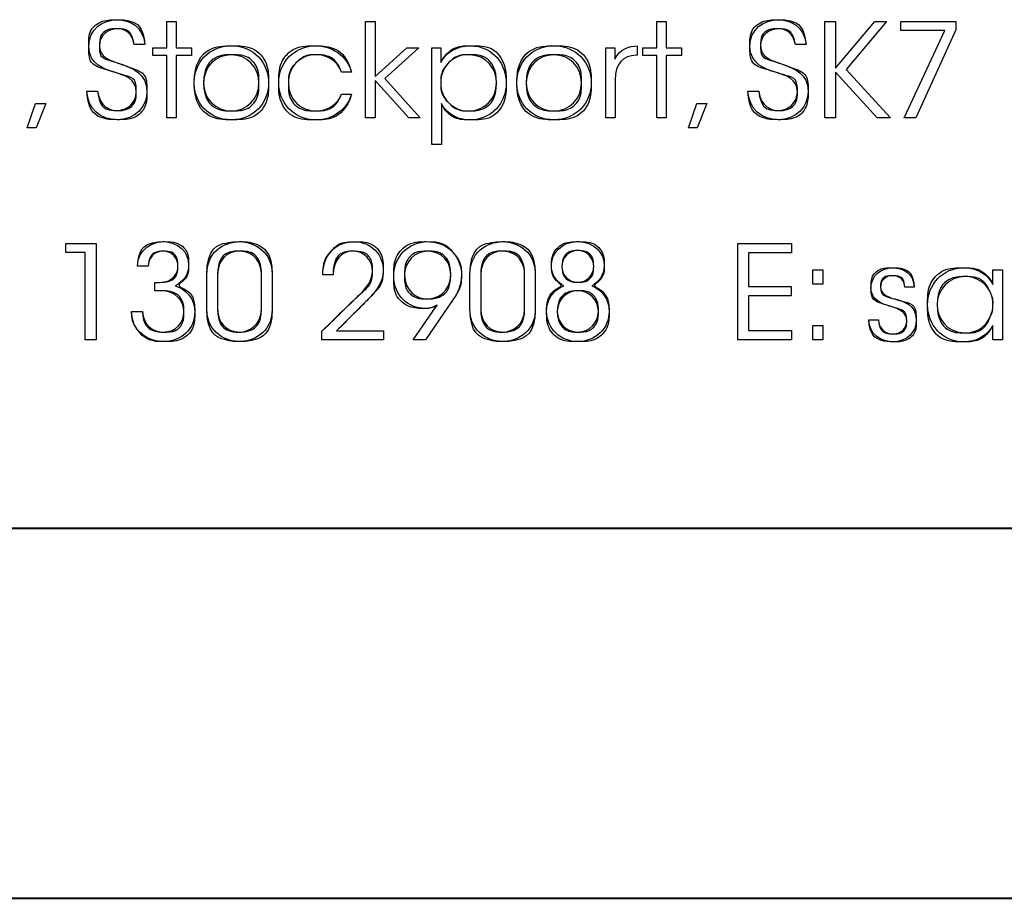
# Model space of a CAD drawing. Header units: millimetres. Extents: x 4213 to 5893, y 262 to 1450.
# Tile 4 of 8: x 4843 to 4950, y 262 to 357. Entities that reach past the tile are written whole.
import ezdxf

# ---------------------------------------------------------------- set-up
doc = ezdxf.new("R2010")
doc.units = ezdxf.units.MM
doc.layers.add('LAYER_1', color=179, linetype='Continuous')

# ---------------------------------------------------------------- blocks, each defined once
blk = doc.blocks.new('Block2')
at = {"layer": 'LAYER_1'}
for p, q in [((68.927, 8.85), (68.927, 9.562)), ((68.927, 9.562), (69.184, 9.562)), ((68.927, 8.85), (68.927, 9.562)), ((68.927, 9.562), (69.184, 9.562)), ((69.184, 9.562), (69.184, 8.85)), ((69.184, 9.562), (69.184, 8.85)), ((74.304, 9.562), (74.564, 9.562)), ((74.304, 6.953), (74.304, 9.562)), ((74.304, 9.562), (74.564, 9.562)), ((74.304, 6.953), (74.304, 9.562)), ((74.564, 9.562), (74.564, 8.07)), ((74.564, 9.562), (74.564, 8.07)), ((82.17, 8.85), (82.17, 9.562)), ((82.17, 9.562), (82.427, 9.562)), ((82.17, 8.85), (82.17, 9.562)), ((82.17, 9.562), (82.427, 9.562)), ((82.427, 9.562), (82.427, 8.85)), ((82.427, 9.562), (82.427, 8.85)), ((86.71, 9.562), (87, 9.562)), ((86.71, 6.953), (86.71, 9.562)), ((86.71, 9.562), (87, 9.562)), ((86.71, 6.953), (86.71, 9.562)), ((87, 9.562), (87, 8.3)), ((87, 8.3), (88.061, 9.562)), ((87, 9.562), (87, 8.3)), ((87, 8.3), (88.061, 9.562)), ((88.378, 9.562), (87.286, 8.261)), ((88.378, 9.562), (87.286, 8.261)), ((88.061, 9.562), (88.378, 9.562)), ((88.061, 9.562), (88.378, 9.562)), ((88.767, 9.312), (88.767, 9.562)), ((88.767, 9.562), (90.255, 9.562)), ((88.767, 9.312), (88.767, 9.562)), ((88.767, 9.562), (90.255, 9.562)), ((90.255, 9.33), (89.173, 6.953)), ((90.255, 9.33), (89.173, 6.953)), ((90.255, 9.562), (90.255, 9.33)), ((90.255, 9.562), (90.255, 9.33)), ((89.952, 9.312), (88.767, 9.312)), ((89.952, 9.312), (88.767, 9.312)), ((88.859, 6.953), (89.952, 9.312)), ((88.859, 6.953), (89.952, 9.312)), ((68.337, 8.935), (68.048, 8.935)), ((68.553, 8.642), (68.553, 8.85)), ((68.553, 8.85), (68.927, 8.85)), ((68.553, 8.642), (68.553, 8.85)), ((68.553, 8.85), (68.927, 8.85)), ((69.184, 8.85), (69.601, 8.85)), ((69.184, 8.85), (69.601, 8.85)), ((69.601, 8.85), (69.601, 8.642)), ((69.601, 8.85), (69.601, 8.642)), ((74.564, 8.07), (75.418, 8.85)), ((74.564, 8.07), (75.418, 8.85)), ((75.738, 8.85), (74.825, 8.018)), ((75.738, 8.85), (74.825, 8.018)), ((75.418, 8.85), (75.738, 8.85)), ((75.418, 8.85), (75.738, 8.85)), ((76.088, 8.85), (76.336, 8.85)), ((76.088, 6.234), (76.088, 8.85)), ((76.336, 8.85), (76.336, 8.455)), ((80.791, 8.85), (81.038, 8.85)), ((80.791, 6.953), (80.791, 8.85)), ((81.038, 8.85), (81.038, 8.54)), ((81.645, 8.903), (81.645, 8.646)), ((81.796, 8.642), (81.796, 8.85)), ((81.796, 8.85), (82.17, 8.85)), ((81.796, 8.642), (81.796, 8.85)), ((81.796, 8.85), (82.17, 8.85)), ((82.427, 8.85), (82.844, 8.85)), ((82.427, 8.85), (82.844, 8.85)), ((82.844, 8.85), (82.844, 8.642)), ((82.844, 8.85), (82.844, 8.642)), ((86.205, 8.935), (85.917, 8.935)), ((68.927, 8.642), (68.553, 8.642)), ((68.927, 8.642), (68.553, 8.642)), ((68.927, 6.953), (68.927, 8.642)), ((68.927, 6.953), (68.927, 8.642)), ((69.601, 8.642), (69.184, 8.642)), ((69.184, 8.642), (69.184, 6.953)), ((69.601, 8.642), (69.184, 8.642)), ((69.184, 8.642), (69.184, 6.953)), ((81.645, 8.646), (81.62, 8.646)), ((82.17, 8.642), (81.796, 8.642)), ((82.17, 8.642), (81.796, 8.642)), ((82.17, 6.953), (82.17, 8.642)), ((82.17, 6.953), (82.17, 8.642)), ((82.844, 8.642), (82.427, 8.642)), ((82.427, 8.642), (82.427, 6.953)), ((82.844, 8.642), (82.427, 8.642)), ((82.427, 8.642), (82.427, 6.953)), ((87.286, 8.261), (88.487, 6.953)), ((87.286, 8.261), (88.487, 6.953)), ((73.921, 8.195), (73.653, 8.195)), ((74.825, 8.018), (75.781, 6.953)), ((74.825, 8.018), (75.781, 6.953)), ((81.049, 7.986), (81.049, 6.953)), ((88.124, 6.953), (87, 8.191)), ((87, 8.191), (87, 6.953)), ((88.124, 6.953), (87, 8.191)), ((87, 8.191), (87, 6.953)), ((69.668, 7.902), (69.668, 7.905)), ((69.925, 7.902), (69.925, 7.898)), ((75.474, 6.953), (74.564, 7.962)), ((74.564, 7.962), (74.564, 6.953)), ((75.474, 6.953), (74.564, 7.962)), ((74.564, 7.962), (74.564, 6.953)), ((77.841, 7.902), (77.841, 7.905)), ((78.386, 7.902), (78.386, 7.905)), ((78.643, 7.902), (78.643, 7.898)), ((66.769, 7.679), (67.061, 7.679)), ((73.65, 7.595), (73.921, 7.595)), ((84.636, 7.679), (84.929, 7.679)), ((65.16, 6.689), (65.382, 7.345)), ((65.16, 6.689), (65.382, 7.345)), ((65.382, 7.345), (65.661, 7.345)), ((65.382, 7.345), (65.661, 7.345)), ((65.661, 7.345), (65.396, 6.689)), ((65.661, 7.345), (65.396, 6.689)), ((76.35, 7.341), (76.35, 6.953)), ((83.028, 6.689), (83.25, 7.345)), ((83.028, 6.689), (83.25, 7.345)), ((83.25, 7.345), (83.528, 7.345)), ((83.25, 7.345), (83.528, 7.345)), ((83.528, 7.345), (83.264, 6.689)), ((83.528, 7.345), (83.264, 6.689)), ((69.184, 6.953), (68.927, 6.953)), ((69.184, 6.953), (68.927, 6.953)), ((74.564, 6.953), (74.304, 6.953)), ((74.564, 6.953), (74.304, 6.953)), ((75.781, 6.953), (75.474, 6.953)), ((75.781, 6.953), (75.474, 6.953)), ((76.35, 6.953), (76.35, 6.234)), ((81.049, 6.953), (80.791, 6.953)), ((82.427, 6.953), (82.17, 6.953)), ((82.427, 6.953), (82.17, 6.953)), ((87, 6.953), (86.71, 6.953)), ((87, 6.953), (86.71, 6.953)), ((88.487, 6.953), (88.124, 6.953)), ((88.487, 6.953), (88.124, 6.953)), ((89.173, 6.953), (88.859, 6.953)), ((89.173, 6.953), (88.859, 6.953)), ((65.396, 6.689), (65.16, 6.689)), ((65.396, 6.689), (65.16, 6.689)), ((83.264, 6.689), (83.028, 6.689)), ((83.264, 6.689), (83.028, 6.689)), ((76.35, 6.234), (76.088, 6.234)), ((66.201, 3.315), (66.201, 3.565)), ((66.201, 3.565), (67.019, 3.565)), ((66.201, 3.315), (66.201, 3.565)), ((66.201, 3.565), (67.019, 3.565)), ((67.019, 3.565), (67.019, 0.956)), ((67.019, 3.565), (67.019, 0.956)), ((84.365, 3.565), (85.81, 3.565)), ((84.365, 0.956), (84.365, 3.565)), ((84.365, 3.565), (85.81, 3.565)), ((84.365, 0.956), (84.365, 3.565)), ((85.81, 3.565), (85.81, 3.308)), ((85.81, 3.565), (85.81, 3.308)), ((66.726, 3.315), (66.201, 3.315)), ((66.726, 3.315), (66.201, 3.315)), ((66.726, 0.956), (66.726, 3.315)), ((66.726, 0.956), (66.726, 3.315)), ((85.81, 3.308), (84.654, 3.308)), ((84.654, 3.308), (84.654, 2.402)), ((85.81, 3.308), (84.654, 3.308)), ((84.654, 3.308), (84.654, 2.402)), ((68.423, 2.948), (68.137, 2.948)), ((79.323, 2.962), (79.323, 2.966)), ((79.609, 2.941), (79.609, 2.938)), ((70.011, 1.792), (70.011, 2.708)), ((70.303, 2.722), (70.303, 1.785)), ((71.488, 1.785), (71.488, 2.736)), ((71.777, 2.73), (71.777, 1.792)), ((73.422, 2.719), (73.144, 2.719)), ((76.603, 2.722), (76.603, 2.726)), ((77.123, 1.792), (77.123, 2.708)), ((77.415, 2.722), (77.415, 1.785)), ((78.6, 1.785), (78.6, 2.736)), ((78.889, 2.73), (78.889, 1.792)), ((86.387, 2.465), (86.387, 2.853)), ((86.387, 2.853), (86.661, 2.853)), ((86.387, 2.465), (86.387, 2.853)), ((86.387, 2.853), (86.661, 2.853)), ((86.661, 2.853), (86.661, 2.465)), ((86.661, 2.853), (86.661, 2.465)), ((91.25, 2.455), (91.25, 2.853)), ((91.25, 2.853), (91.511, 2.853)), ((91.511, 2.853), (91.511, 0.956)), ((68.606, 2.285), (68.606, 2.511)), ((68.606, 2.511), (68.737, 2.511)), ((84.654, 2.402), (85.804, 2.402)), ((84.654, 2.402), (85.804, 2.402)), ((85.804, 2.402), (85.804, 2.144)), ((85.804, 2.402), (85.804, 2.144)), ((86.661, 2.465), (86.387, 2.465)), ((86.661, 2.465), (86.387, 2.465)), ((68.779, 2.285), (68.606, 2.285)), ((85.804, 2.144), (84.654, 2.144)), ((84.654, 2.144), (84.654, 1.213)), ((85.804, 2.144), (84.654, 2.144)), ((84.654, 2.144), (84.654, 1.213)), ((89.13, 2.377), (88.873, 2.377)), ((76.663, 2.038), (75.92, 0.956)), ((89.748, 1.904), (89.748, 1.901)), ((67.979, 1.721), (68.272, 1.721)), ((75.588, 0.956), (76.11, 1.714)), ((79.483, 1.725), (79.483, 1.721)), ((86.387, 0.956), (86.387, 1.344)), ((86.387, 1.344), (86.661, 1.344)), ((86.387, 0.956), (86.387, 1.344)), ((86.387, 1.344), (86.661, 1.344)), ((86.661, 1.344), (86.661, 0.956)), ((86.661, 1.344), (86.661, 0.956)), ((87.907, 1.496), (88.164, 1.496)), ((91.25, 0.956), (91.25, 1.347)), ((73.122, 0.956), (73.122, 1.192)), ((73.52, 1.206), (74.786, 1.206)), ((74.786, 1.206), (74.786, 0.956)), ((84.654, 1.213), (85.81, 1.213)), ((84.654, 1.213), (85.81, 1.213)), ((85.81, 1.213), (85.81, 0.956)), ((85.81, 1.213), (85.81, 0.956)), ((67.019, 0.956), (66.726, 0.956)), ((67.019, 0.956), (66.726, 0.956)), ((74.786, 0.956), (73.122, 0.956)), ((75.92, 0.956), (75.588, 0.956)), ((85.81, 0.956), (84.365, 0.956)), ((85.81, 0.956), (84.365, 0.956)), ((86.661, 0.956), (86.387, 0.956)), ((86.661, 0.956), (86.387, 0.956)), ((91.511, 0.956), (91.25, 0.956))]:
    blk.add_line(p, q, dxfattribs=at)
at = {"layer": 'LAYER_1', "color": 179}
for p, q in [((68.337, 8.935), (68.048, 8.935)), ((76.088, 8.85), (76.336, 8.85)), ((76.088, 6.234), (76.088, 8.85)), ((76.336, 8.85), (76.336, 8.455)), ((80.791, 8.85), (81.038, 8.85)), ((80.791, 6.953), (80.791, 8.85)), ((81.038, 8.85), (81.038, 8.54)), ((81.645, 8.903), (81.645, 8.646)), ((86.205, 8.935), (85.917, 8.935)), ((81.645, 8.646), (81.62, 8.646)), ((73.921, 8.195), (73.653, 8.195)), ((81.049, 7.986), (81.049, 6.953)), ((69.668, 7.902), (69.668, 7.905)), ((69.925, 7.902), (69.925, 7.898)), ((77.841, 7.902), (77.841, 7.905)), ((78.386, 7.902), (78.386, 7.905)), ((78.643, 7.902), (78.643, 7.898)), ((66.769, 7.679), (67.061, 7.679)), ((73.65, 7.595), (73.921, 7.595)), ((84.636, 7.679), (84.929, 7.679)), ((76.35, 7.341), (76.35, 6.953)), ((76.35, 6.953), (76.35, 6.234)), ((81.049, 6.953), (80.791, 6.953)), ((76.35, 6.234), (76.088, 6.234)), ((68.423, 2.948), (68.137, 2.948)), ((79.323, 2.962), (79.323, 2.966)), ((79.609, 2.941), (79.609, 2.938)), ((70.011, 1.792), (70.011, 2.708)), ((70.303, 2.722), (70.303, 1.785)), ((71.488, 1.785), (71.488, 2.736)), ((71.777, 2.73), (71.777, 1.792)), ((73.422, 2.719), (73.144, 2.719)), ((76.603, 2.722), (76.603, 2.726)), ((77.123, 1.792), (77.123, 2.708)), ((77.415, 2.722), (77.415, 1.785)), ((78.6, 1.785), (78.6, 2.736)), ((78.889, 2.73), (78.889, 1.792)), ((91.25, 2.455), (91.25, 2.853)), ((91.25, 2.853), (91.511, 2.853)), ((91.511, 2.853), (91.511, 0.956)), ((68.606, 2.285), (68.606, 2.511)), ((68.606, 2.511), (68.737, 2.511)), ((68.779, 2.285), (68.606, 2.285)), ((89.13, 2.377), (88.873, 2.377)), ((76.663, 2.038), (75.92, 0.956)), ((89.748, 1.904), (89.748, 1.901)), ((67.979, 1.721), (68.272, 1.721)), ((75.588, 0.956), (76.11, 1.714)), ((79.483, 1.725), (79.483, 1.721)), ((87.907, 1.496), (88.164, 1.496)), ((91.25, 0.956), (91.25, 1.347)), ((73.122, 0.956), (73.122, 1.192)), ((73.52, 1.206), (74.786, 1.206)), ((74.786, 1.206), (74.786, 0.956)), ((74.786, 0.956), (73.122, 0.956)), ((75.92, 0.956), (75.588, 0.956)), ((91.511, 0.956), (91.25, 0.956))]:
    blk.add_line(p, q, dxfattribs=at)
for points in [[(66.821, 8.889), (66.814, 9.351), (67.199, 9.608), (67.597, 9.608)], [(67.597, 9.608), (67.921, 9.608), (68.295, 9.429), (68.337, 8.935)], [(84.689, 8.889), (84.683, 9.351), (85.066, 9.608), (85.465, 9.608)], [(85.465, 9.608), (85.789, 9.608), (86.163, 9.429), (86.205, 8.935)], [(67.587, 9.361), (67.325, 9.361), (67.111, 9.185), (67.111, 8.914)], [(68.048, 8.935), (68.017, 9.104), (67.932, 9.361), (67.587, 9.361)], [(85.454, 9.361), (85.193, 9.361), (84.978, 9.185), (84.978, 8.914)], [(85.917, 8.935), (85.884, 9.104), (85.8, 9.361), (85.454, 9.361)], [(67.487, 8.198), (67.276, 8.261), (66.821, 8.395), (66.821, 8.889)], [(67.111, 8.914), (67.107, 8.596), (67.364, 8.519), (67.759, 8.385)], [(69.668, 7.905), (69.668, 8.434), (70.063, 8.903), (70.673, 8.903)], [(70.673, 8.903), (71.287, 8.903), (71.681, 8.434), (71.681, 7.902)], [(71.954, 7.902), (71.954, 8.462), (72.381, 8.903), (72.955, 8.903)], [(72.955, 8.903), (73.383, 8.903), (73.791, 8.649), (73.921, 8.195)], [(76.336, 8.455), (76.491, 8.73), (76.766, 8.903), (77.129, 8.903)], [(77.129, 8.903), (77.767, 8.903), (78.102, 8.385), (78.102, 7.895)], [(78.386, 7.905), (78.386, 8.434), (78.78, 8.903), (79.39, 8.903)], [(79.39, 8.903), (80.003, 8.903), (80.399, 8.434), (80.399, 7.902)], [(81.038, 8.54), (81.175, 8.822), (81.422, 8.896), (81.645, 8.903)], [(85.356, 8.198), (85.144, 8.261), (84.689, 8.395), (84.689, 8.889)], [(84.978, 8.914), (84.975, 8.596), (85.232, 8.519), (85.627, 8.385)], [(70.673, 8.66), (70.254, 8.66), (69.925, 8.335), (69.925, 7.902)], [(71.42, 7.902), (71.42, 8.335), (71.096, 8.66), (70.673, 8.66)], [(72.966, 8.663), (72.744, 8.663), (72.589, 8.596), (72.43, 8.448)], [(73.653, 8.195), (73.534, 8.515), (73.235, 8.663), (72.966, 8.663)], [(77.079, 8.663), (76.868, 8.663), (76.681, 8.579), (76.543, 8.442)], [(77.841, 7.905), (77.841, 8.261), (77.59, 8.663), (77.079, 8.663)], [(79.39, 8.66), (78.971, 8.66), (78.643, 8.335), (78.643, 7.902)], [(80.138, 7.902), (80.138, 8.335), (79.813, 8.66), (79.39, 8.66)], [(81.62, 8.646), (81.253, 8.646), (81.049, 8.417), (81.049, 7.986)], [(67.759, 8.385), (68.006, 8.289), (68.393, 8.152), (68.393, 7.672)], [(72.43, 8.448), (72.303, 8.325), (72.215, 8.12), (72.215, 7.902)], [(76.543, 8.442), (76.413, 8.304), (76.332, 8.113), (76.332, 7.898)], [(85.627, 8.385), (85.874, 8.289), (86.262, 8.152), (86.262, 7.672)], [(68.105, 7.651), (68.105, 8.018), (67.791, 8.099), (67.487, 8.198)], [(85.972, 7.651), (85.972, 8.018), (85.659, 8.099), (85.356, 8.198)], [(70.673, 6.904), (70.063, 6.904), (69.668, 7.369), (69.668, 7.902)], [(69.925, 7.898), (69.925, 7.468), (70.254, 7.144), (70.673, 7.144)], [(71.681, 7.902), (71.681, 7.369), (71.287, 6.904), (70.673, 6.904)], [(70.673, 7.144), (71.096, 7.144), (71.42, 7.468), (71.42, 7.902)], [(72.973, 6.9), (72.331, 6.9), (71.954, 7.394), (71.954, 7.902)], [(72.215, 7.902), (72.215, 7.454), (72.554, 7.144), (72.962, 7.144)], [(76.332, 7.898), (76.332, 7.687), (76.413, 7.496), (76.551, 7.359)], [(77.086, 7.144), (77.513, 7.144), (77.841, 7.468), (77.841, 7.902)], [(78.102, 7.895), (78.102, 7.366), (77.717, 6.9), (77.129, 6.9)], [(79.39, 6.904), (78.78, 6.904), (78.386, 7.369), (78.386, 7.902)], [(78.643, 7.898), (78.643, 7.468), (78.971, 7.144), (79.39, 7.144)], [(80.399, 7.902), (80.399, 7.369), (80.003, 6.904), (79.39, 6.904)], [(79.39, 7.144), (79.813, 7.144), (80.138, 7.468), (80.138, 7.902)], [(67.587, 6.907), (67.149, 6.907), (66.786, 7.182), (66.769, 7.679)], [(67.061, 7.679), (67.103, 7.246), (67.421, 7.154), (67.582, 7.154)], [(67.582, 7.154), (67.854, 7.154), (68.105, 7.362), (68.105, 7.651)], [(68.393, 7.672), (68.393, 7.246), (68.073, 6.907), (67.587, 6.907)], [(72.962, 7.144), (73.326, 7.147), (73.569, 7.366), (73.65, 7.595)], [(73.921, 7.595), (73.798, 7.193), (73.428, 6.9), (72.973, 6.9)], [(85.454, 6.907), (85.017, 6.907), (84.654, 7.182), (84.636, 7.679)], [(84.929, 7.679), (84.971, 7.246), (85.289, 7.154), (85.451, 7.154)], [(85.451, 7.154), (85.722, 7.154), (85.972, 7.362), (85.972, 7.651)], [(86.262, 7.672), (86.262, 7.246), (85.941, 6.907), (85.454, 6.907)], [(77.129, 6.9), (76.709, 6.9), (76.438, 7.144), (76.35, 7.341)], [(76.551, 7.359), (76.684, 7.225), (76.875, 7.144), (77.086, 7.144)], [(68.137, 2.948), (68.155, 3.421), (68.536, 3.611), (68.843, 3.611)], [(68.843, 3.611), (69.216, 3.611), (69.519, 3.357), (69.519, 2.969)], [(70.011, 2.708), (70.011, 3.463), (70.638, 3.611), (70.893, 3.611)], [(70.893, 3.611), (71.311, 3.611), (71.777, 3.322), (71.777, 2.73)], [(73.369, 3.347), (73.542, 3.555), (73.8, 3.61), (73.982, 3.61)], [(73.982, 3.61), (74.466, 3.61), (74.786, 3.258), (74.779, 2.811)], [(75.062, 2.687), (75.062, 3.198), (75.457, 3.611), (75.975, 3.611)], [(75.975, 3.611), (76.283, 3.611), (76.529, 3.491), (76.681, 3.301)], [(77.123, 2.708), (77.123, 3.463), (77.75, 3.611), (78.004, 3.611)], [(78.004, 3.611), (78.424, 3.611), (78.889, 3.322), (78.889, 2.73)], [(79.323, 2.966), (79.323, 3.297), (79.606, 3.611), (80.039, 3.611)], [(80.039, 3.611), (80.469, 3.611), (80.752, 3.308), (80.752, 2.962)], [(68.839, 3.353), (68.568, 3.353), (68.437, 3.149), (68.423, 2.948)], [(69.231, 2.938), (69.231, 3.174), (69.075, 3.353), (68.839, 3.353)], [(70.888, 3.353), (70.547, 3.353), (70.303, 3.1), (70.303, 2.722)], [(71.488, 2.736), (71.488, 2.994), (71.333, 3.353), (70.888, 3.353)], [(73.144, 2.719), (73.15, 2.973), (73.221, 3.188), (73.369, 3.347)], [(73.954, 3.353), (73.651, 3.353), (73.432, 3.117), (73.422, 2.719)], [(74.491, 2.796), (74.491, 3.138), (74.258, 3.353), (73.954, 3.353)], [(75.982, 3.353), (75.62, 3.353), (75.355, 3.064), (75.355, 2.712)], [(76.603, 2.726), (76.603, 3.071), (76.353, 3.353), (75.982, 3.353)], [(76.681, 3.301), (76.829, 3.128), (76.893, 2.895), (76.893, 2.708)], [(78, 3.353), (77.659, 3.353), (77.415, 3.1), (77.415, 2.722)], [(78.6, 2.736), (78.6, 2.994), (78.445, 3.353), (78, 3.353)], [(80.039, 3.371), (79.799, 3.371), (79.609, 3.184), (79.609, 2.941)], [(80.466, 2.941), (80.466, 3.184), (80.276, 3.371), (80.039, 3.371)], [(68.737, 2.511), (69.111, 2.511), (69.231, 2.782), (69.231, 2.938)], [(69.519, 2.969), (69.519, 2.708), (69.364, 2.525), (69.16, 2.419)], [(79.662, 2.419), (79.489, 2.504), (79.323, 2.701), (79.323, 2.962)], [(79.609, 2.938), (79.609, 2.701), (79.799, 2.515), (80.039, 2.515)], [(80.039, 2.515), (80.276, 2.515), (80.466, 2.701), (80.466, 2.941)], [(80.752, 2.962), (80.752, 2.701), (80.586, 2.504), (80.413, 2.419)], [(73.982, 2.031), (74.222, 2.257), (74.476, 2.476), (74.491, 2.796)], [(74.779, 2.811), (74.769, 2.529), (74.638, 2.331), (74.381, 2.063)], [(75.905, 1.806), (75.475, 1.806), (75.062, 2.141), (75.062, 2.687)], [(75.355, 2.712), (75.355, 2.299), (75.669, 2.063), (75.969, 2.063)], [(75.969, 2.063), (76.243, 2.063), (76.603, 2.264), (76.603, 2.722)], [(76.893, 2.708), (76.893, 2.416), (76.776, 2.211), (76.663, 2.038)], [(87.96, 2.363), (87.96, 2.705), (88.232, 2.906), (88.552, 2.906)], [(88.549, 2.691), (88.341, 2.691), (88.214, 2.55), (88.221, 2.384)], [(88.873, 2.377), (88.873, 2.578), (88.739, 2.691), (88.549, 2.691)], [(88.552, 2.906), (88.817, 2.906), (89.113, 2.761), (89.13, 2.377)], [(89.491, 1.904), (89.491, 2.462), (89.896, 2.906), (90.474, 2.906)], [(90.503, 2.666), (90.066, 2.666), (89.748, 2.328), (89.748, 1.904)], [(90.474, 2.906), (90.88, 2.906), (91.159, 2.67), (91.25, 2.455)], [(91.197, 2.211), (91.092, 2.472), (90.838, 2.666), (90.503, 2.666)], [(69.16, 2.419), (69.622, 2.261), (69.685, 1.883), (69.685, 1.721)], [(79.193, 1.725), (79.197, 2.038), (79.37, 2.31), (79.662, 2.419)], [(80.413, 2.419), (80.702, 2.313), (80.878, 2.042), (80.885, 1.725)], [(69.393, 1.728), (69.393, 2.007), (69.167, 2.285), (68.779, 2.285)], [(80.039, 2.285), (79.719, 2.285), (79.483, 2.028), (79.483, 1.725)], [(80.593, 1.725), (80.593, 2.028), (80.357, 2.285), (80.039, 2.285)], [(88.45, 1.873), (88.179, 1.954), (87.967, 2.063), (87.96, 2.363)], [(88.221, 2.384), (88.228, 2.204), (88.365, 2.13), (88.595, 2.063)], [(91.257, 1.908), (91.261, 2.014), (91.24, 2.119), (91.197, 2.211)], [(73.122, 1.192), (73.411, 1.471), (73.697, 1.753), (73.982, 2.031)], [(74.381, 2.063), (74.095, 1.778), (73.81, 1.492), (73.52, 1.206)], [(76.237, 1.898), (76.17, 1.855), (76.042, 1.806), (75.905, 1.806)], [(76.11, 1.714), (76.152, 1.778), (76.195, 1.838), (76.237, 1.898)], [(88.926, 1.474), (88.919, 1.689), (88.778, 1.778), (88.45, 1.873)], [(88.595, 2.063), (88.866, 1.989), (89.169, 1.912), (89.183, 1.506)], [(90.474, 0.903), (89.858, 0.903), (89.491, 1.383), (89.491, 1.904)], [(89.748, 1.901), (89.752, 1.559), (89.988, 1.147), (90.51, 1.147)], [(91.194, 1.608), (91.237, 1.7), (91.257, 1.805), (91.257, 1.908)], [(68.141, 1.227), (68.032, 1.372), (67.982, 1.552), (67.979, 1.721)], [(68.272, 1.721), (68.285, 1.372), (68.553, 1.168), (68.839, 1.168)], [(69.685, 1.721), (69.685, 1.245), (69.319, 0.91), (68.828, 0.91)], [(68.839, 1.168), (69.184, 1.168), (69.393, 1.421), (69.393, 1.728)], [(70.903, 0.91), (70.571, 0.91), (70.011, 1.122), (70.011, 1.792)], [(70.303, 1.785), (70.303, 1.418), (70.56, 1.168), (70.896, 1.168)], [(70.896, 1.168), (71.167, 1.168), (71.488, 1.379), (71.488, 1.785)], [(71.777, 1.792), (71.777, 1.104), (71.192, 0.91), (70.903, 0.91)], [(78.014, 0.91), (77.684, 0.91), (77.123, 1.122), (77.123, 1.792)], [(77.415, 1.785), (77.415, 1.418), (77.672, 1.168), (78.007, 1.168)], [(78.007, 1.168), (78.279, 1.168), (78.6, 1.379), (78.6, 1.785)], [(78.889, 1.792), (78.889, 1.104), (78.304, 0.91), (78.014, 0.91)], [(80.039, 0.91), (79.56, 0.91), (79.2, 1.263), (79.193, 1.725)], [(79.483, 1.721), (79.483, 1.421), (79.722, 1.168), (80.039, 1.168)], [(80.885, 1.725), (80.878, 1.263), (80.515, 0.91), (80.039, 0.91)], [(80.039, 1.168), (80.353, 1.168), (80.593, 1.421), (80.593, 1.725)], [(90.51, 1.147), (90.844, 1.147), (91.092, 1.34), (91.194, 1.608)], [(88.556, 0.903), (88.249, 0.903), (87.911, 1.097), (87.907, 1.496)], [(88.164, 1.496), (88.175, 1.235), (88.369, 1.118), (88.559, 1.118)], [(89.183, 1.506), (89.198, 1.157), (88.915, 0.903), (88.556, 0.903)], [(88.559, 1.118), (88.778, 1.118), (88.93, 1.281), (88.926, 1.474)], [(91.25, 1.347), (91.102, 1.062), (90.813, 0.903), (90.474, 0.903)], [(68.828, 0.91), (68.571, 0.91), (68.3, 1.019), (68.141, 1.227)]]:
    blk.add_open_spline(points, degree=3, dxfattribs=at)
at = {"layer": 'LAYER_1'}
for points in [[(67.061, 7.679), (67.103, 7.246), (67.421, 7.154), (67.582, 7.154), (67.854, 7.154), (68.105, 7.362), (68.105, 7.651), (68.105, 8.018), (67.791, 8.099), (67.487, 8.198), (67.276, 8.261), (66.821, 8.395), (66.821, 8.889), (66.814, 9.351), (67.199, 9.608), (67.597, 9.608), (67.921, 9.608), (68.295, 9.429), (68.337, 8.935)], [(84.929, 7.679), (84.971, 7.246), (85.289, 7.154), (85.451, 7.154), (85.722, 7.154), (85.972, 7.362), (85.972, 7.651), (85.972, 8.018), (85.659, 8.099), (85.356, 8.198), (85.144, 8.261), (84.689, 8.395), (84.689, 8.889), (84.683, 9.351), (85.066, 9.608), (85.465, 9.608), (85.789, 9.608), (86.163, 9.429), (86.205, 8.935)], [(68.048, 8.935), (68.017, 9.104), (67.932, 9.361), (67.587, 9.361), (67.325, 9.361), (67.111, 9.185), (67.111, 8.914), (67.107, 8.596), (67.364, 8.519), (67.759, 8.385), (68.006, 8.289), (68.393, 8.152), (68.393, 7.672), (68.393, 7.246), (68.073, 6.907), (67.587, 6.907), (67.149, 6.907), (66.786, 7.182), (66.769, 7.679)], [(85.917, 8.935), (85.884, 9.104), (85.8, 9.361), (85.454, 9.361), (85.193, 9.361), (84.978, 9.185), (84.978, 8.914), (84.975, 8.596), (85.232, 8.519), (85.627, 8.385), (85.874, 8.289), (86.262, 8.152), (86.262, 7.672), (86.262, 7.246), (85.941, 6.907), (85.454, 6.907), (85.017, 6.907), (84.654, 7.182), (84.636, 7.679)], [(69.668, 7.905), (69.668, 8.434), (70.063, 8.903), (70.673, 8.903), (71.287, 8.903), (71.681, 8.434), (71.681, 7.902), (71.681, 7.369), (71.287, 6.904), (70.673, 6.904), (70.063, 6.904), (69.668, 7.369), (69.668, 7.902)], [(73.921, 7.595), (73.798, 7.193), (73.428, 6.9), (72.973, 6.9), (72.331, 6.9), (71.954, 7.394), (71.954, 7.902), (71.954, 8.462), (72.381, 8.903), (72.955, 8.903), (73.383, 8.903), (73.791, 8.649), (73.921, 8.195)], [(76.336, 8.455), (76.491, 8.73), (76.766, 8.903), (77.129, 8.903), (77.767, 8.903), (78.102, 8.385), (78.102, 7.895), (78.102, 7.366), (77.717, 6.9), (77.129, 6.9), (76.709, 6.9), (76.438, 7.144), (76.35, 7.341)], [(78.386, 7.905), (78.386, 8.434), (78.78, 8.903), (79.39, 8.903), (80.003, 8.903), (80.399, 8.434), (80.399, 7.902), (80.399, 7.369), (80.003, 6.904), (79.39, 6.904), (78.78, 6.904), (78.386, 7.369), (78.386, 7.902)], [(81.038, 8.54), (81.175, 8.822), (81.422, 8.896), (81.645, 8.903)], [(69.925, 7.898), (69.925, 7.468), (70.254, 7.144), (70.673, 7.144), (71.096, 7.144), (71.42, 7.468), (71.42, 7.902), (71.42, 8.335), (71.096, 8.66), (70.673, 8.66), (70.254, 8.66), (69.925, 8.335), (69.925, 7.902)], [(73.653, 8.195), (73.534, 8.515), (73.235, 8.663), (72.966, 8.663), (72.744, 8.663), (72.589, 8.596), (72.43, 8.448), (72.303, 8.325), (72.215, 8.12), (72.215, 7.902), (72.215, 7.454), (72.554, 7.144), (72.962, 7.144), (73.326, 7.147), (73.569, 7.366), (73.65, 7.595)], [(77.841, 7.905), (77.841, 8.261), (77.59, 8.663), (77.079, 8.663), (76.868, 8.663), (76.681, 8.579), (76.543, 8.442), (76.413, 8.304), (76.332, 8.113), (76.332, 7.898), (76.332, 7.687), (76.413, 7.496), (76.551, 7.359), (76.684, 7.225), (76.875, 7.144), (77.086, 7.144), (77.513, 7.144), (77.841, 7.468), (77.841, 7.902)], [(78.643, 7.898), (78.643, 7.468), (78.971, 7.144), (79.39, 7.144), (79.813, 7.144), (80.138, 7.468), (80.138, 7.902), (80.138, 8.335), (79.813, 8.66), (79.39, 8.66), (78.971, 8.66), (78.643, 8.335), (78.643, 7.902)], [(81.62, 8.646), (81.253, 8.646), (81.049, 8.417), (81.049, 7.986)], [(68.137, 2.948), (68.155, 3.421), (68.536, 3.611), (68.843, 3.611), (69.216, 3.611), (69.519, 3.357), (69.519, 2.969), (69.519, 2.708), (69.364, 2.525), (69.16, 2.419), (69.622, 2.261), (69.685, 1.883), (69.685, 1.721), (69.685, 1.245), (69.319, 0.91), (68.828, 0.91), (68.571, 0.91), (68.3, 1.019), (68.141, 1.227), (68.032, 1.372), (67.982, 1.552), (67.979, 1.721)], [(70.011, 2.708), (70.011, 3.463), (70.638, 3.611), (70.893, 3.611), (71.311, 3.611), (71.777, 3.322), (71.777, 2.73)], [(73.144, 2.719), (73.15, 2.973), (73.221, 3.188), (73.369, 3.347), (73.542, 3.555), (73.8, 3.61), (73.982, 3.61), (74.466, 3.61), (74.786, 3.258), (74.779, 2.811), (74.769, 2.529), (74.638, 2.331), (74.381, 2.063), (74.095, 1.778), (73.81, 1.492), (73.52, 1.206)], [(76.11, 1.714), (76.152, 1.778), (76.195, 1.838), (76.237, 1.898), (76.17, 1.855), (76.042, 1.806), (75.905, 1.806), (75.475, 1.806), (75.062, 2.141), (75.062, 2.687), (75.062, 3.198), (75.457, 3.611), (75.975, 3.611), (76.283, 3.611), (76.529, 3.491), (76.681, 3.301), (76.829, 3.128), (76.893, 2.895), (76.893, 2.708), (76.893, 2.416), (76.776, 2.211), (76.663, 2.038)], [(77.123, 2.708), (77.123, 3.463), (77.75, 3.611), (78.004, 3.611), (78.424, 3.611), (78.889, 3.322), (78.889, 2.73)], [(79.323, 2.966), (79.323, 3.297), (79.606, 3.611), (80.039, 3.611), (80.469, 3.611), (80.752, 3.308), (80.752, 2.962), (80.752, 2.701), (80.586, 2.504), (80.413, 2.419), (80.702, 2.313), (80.878, 2.042), (80.885, 1.725), (80.878, 1.263), (80.515, 0.91), (80.039, 0.91), (79.56, 0.91), (79.2, 1.263), (79.193, 1.725), (79.197, 2.038), (79.37, 2.31), (79.662, 2.419), (79.489, 2.504), (79.323, 2.701), (79.323, 2.962)], [(68.737, 2.511), (69.111, 2.511), (69.231, 2.782), (69.231, 2.938), (69.231, 3.174), (69.075, 3.353), (68.839, 3.353), (68.568, 3.353), (68.437, 3.149), (68.423, 2.948)], [(71.488, 2.736), (71.488, 2.994), (71.333, 3.353), (70.888, 3.353), (70.547, 3.353), (70.303, 3.1), (70.303, 2.722)], [(73.122, 1.192), (73.411, 1.471), (73.697, 1.753), (73.982, 2.031), (74.222, 2.257), (74.476, 2.476), (74.491, 2.796), (74.491, 3.138), (74.258, 3.353), (73.954, 3.353), (73.651, 3.353), (73.432, 3.117), (73.422, 2.719)], [(76.603, 2.726), (76.603, 3.071), (76.353, 3.353), (75.982, 3.353), (75.62, 3.353), (75.355, 3.064), (75.355, 2.712), (75.355, 2.299), (75.669, 2.063), (75.969, 2.063), (76.243, 2.063), (76.603, 2.264), (76.603, 2.722)], [(78.6, 2.736), (78.6, 2.994), (78.445, 3.353), (78, 3.353), (77.659, 3.353), (77.415, 3.1), (77.415, 2.722)], [(79.609, 2.938), (79.609, 2.701), (79.799, 2.515), (80.039, 2.515), (80.276, 2.515), (80.466, 2.701), (80.466, 2.941), (80.466, 3.184), (80.276, 3.371), (80.039, 3.371), (79.799, 3.371), (79.609, 3.184), (79.609, 2.941)], [(88.873, 2.377), (88.873, 2.578), (88.739, 2.691), (88.549, 2.691), (88.341, 2.691), (88.214, 2.55), (88.221, 2.384), (88.228, 2.204), (88.365, 2.13), (88.595, 2.063), (88.866, 1.989), (89.169, 1.912), (89.183, 1.506), (89.198, 1.157), (88.915, 0.903), (88.556, 0.903), (88.249, 0.903), (87.911, 1.097), (87.907, 1.496)], [(88.164, 1.496), (88.175, 1.235), (88.369, 1.118), (88.559, 1.118), (88.778, 1.118), (88.93, 1.281), (88.926, 1.474), (88.919, 1.689), (88.778, 1.778), (88.45, 1.873), (88.179, 1.954), (87.967, 2.063), (87.96, 2.363), (87.96, 2.705), (88.232, 2.906), (88.552, 2.906), (88.817, 2.906), (89.113, 2.761), (89.13, 2.377)], [(91.25, 1.347), (91.102, 1.062), (90.813, 0.903), (90.474, 0.903), (89.858, 0.903), (89.491, 1.383), (89.491, 1.904), (89.491, 2.462), (89.896, 2.906), (90.474, 2.906), (90.88, 2.906), (91.159, 2.67), (91.25, 2.455)], [(89.748, 1.901), (89.752, 1.559), (89.988, 1.147), (90.51, 1.147), (90.844, 1.147), (91.092, 1.34), (91.194, 1.608), (91.237, 1.7), (91.257, 1.805), (91.257, 1.908), (91.261, 2.014), (91.24, 2.119), (91.197, 2.211), (91.092, 2.472), (90.838, 2.666), (90.503, 2.666), (90.066, 2.666), (89.748, 2.328), (89.748, 1.904)], [(68.272, 1.721), (68.285, 1.372), (68.553, 1.168), (68.839, 1.168), (69.184, 1.168), (69.393, 1.421), (69.393, 1.728), (69.393, 2.007), (69.167, 2.285), (68.779, 2.285)], [(79.483, 1.721), (79.483, 1.421), (79.722, 1.168), (80.039, 1.168), (80.353, 1.168), (80.593, 1.421), (80.593, 1.725), (80.593, 2.028), (80.357, 2.285), (80.039, 2.285), (79.719, 2.285), (79.483, 2.028), (79.483, 1.725)], [(71.777, 1.792), (71.777, 1.104), (71.192, 0.91), (70.903, 0.91), (70.571, 0.91), (70.011, 1.122), (70.011, 1.792)], [(70.303, 1.785), (70.303, 1.418), (70.56, 1.168), (70.896, 1.168), (71.167, 1.168), (71.488, 1.379), (71.488, 1.785)], [(78.889, 1.792), (78.889, 1.104), (78.304, 0.91), (78.014, 0.91), (77.684, 0.91), (77.123, 1.122), (77.123, 1.792)], [(77.415, 1.785), (77.415, 1.418), (77.672, 1.168), (78.007, 1.168), (78.279, 1.168), (78.6, 1.379), (78.6, 1.785)]]:
    blk.add_open_spline(points, degree=3, dxfattribs=at)

msp = doc.modelspace()

# ---------------------------------------------------------------- linework, layer by layer
at = {"color": 7, "linetype": 'Continuous', "lineweight": 40}
for p, q in [((4273.31, 302.05), (5853.31, 302.05)), ((4213.31, 262.05), (5893.31, 262.05))]:
    msp.add_line(p, q, dxfattribs=at)

# ---------------------------------------------------------------- block references
at = {"layer": 'LAYER_1', "xscale": 4, "yscale": 4, "zscale": 4}
msp.add_blockref('Block2', (4583.41, 318.57), dxfattribs=at)

doc.saveas('drawing.dxf')
